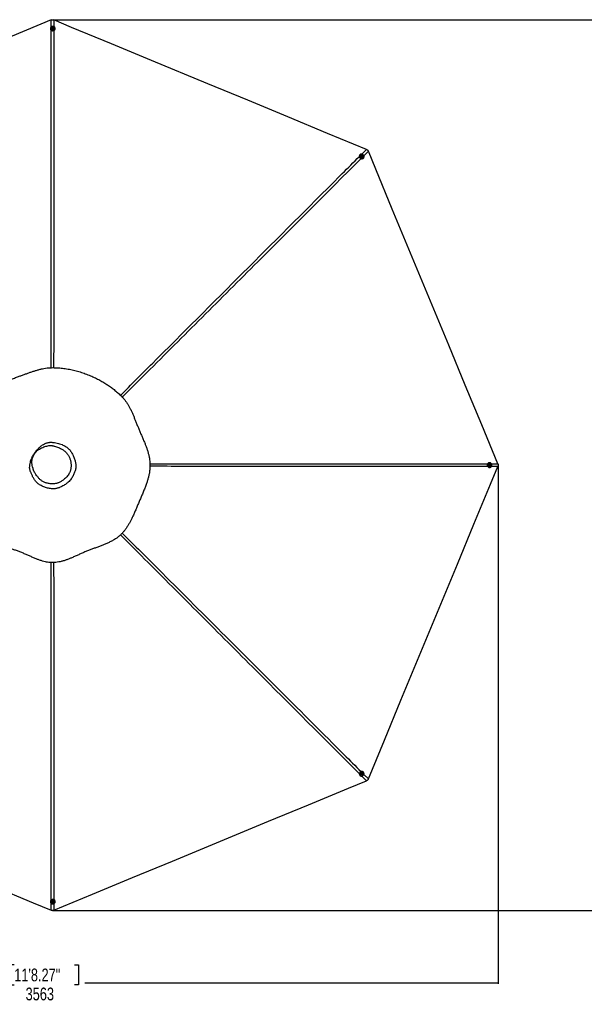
# Model space of a CAD drawing. Header units: millimetres. Extents: x 2436 to 18395, y 146 to 15846.
# Tile 36 of 45: x 6307 to 10741, y 8109 to 15846. Entities that reach past the tile are written whole.
import ezdxf

# ---------------------------------------------------------------- set-up
doc = ezdxf.new("R2010")
doc.units = ezdxf.units.MM
doc.header["$LTSCALE"] = 2
doc.layers.add('COMPONENT_GEOMETRY', color=7, linetype='Continuous')
doc.styles.add('SLDTEXTSTYLE0', font='TXT', dxfattribs={"width": 0.75})
doc.dimstyles.new('SLDDIMSTYLE2', dxfattribs={"dimtxt": 100, "dimasz": 6.604, "dimexe": 0, "dimexo": 0.0625, "dimgap": -25, "dimtad": 0, "dimtih": 1, "dimtoh": 1, "dimdec": 0, "dimrnd": 1e-09, "dimzin": 12, "dimdsep": 46, "dimtxsty": 'SLDTEXTSTYLE0', "dimsah": 1, "dimcen": 0.09, "dimadec": 0, "dimazin": 3, "dimtfac": 1, "dimtdec": 0, "dimtofl": 0, "dimtmove": 0, "dimatfit": 3, "dimfxl": 1, "dimfrac": 2, "dimtolj": 1, "dimarcsym": 0})
doc.dimstyles.new('SLDDIMSTYLE3', dxfattribs={"dimtxt": 100, "dimasz": 6.604, "dimexe": 0, "dimexo": 0.0625, "dimgap": 25, "dimtad": 0, "dimtih": 1, "dimtoh": 1, "dimdec": 0, "dimrnd": 1e-09, "dimzin": 12, "dimdsep": 46, "dimtxsty": 'SLDTEXTSTYLE0', "dimsah": 1, "dimcen": 0.09, "dimadec": 0, "dimazin": 3, "dimtfac": 1, "dimtdec": 3, "dimtofl": 0, "dimtmove": 0, "dimatfit": 3, "dimfxl": 1, "dimfrac": 2, "dimtolj": 1, "dimtzin": 12, "dimarcsym": 0})

# ---------------------------------------------------------------- blocks, each defined once
blk = doc.blocks.new('_D_4')
at = {"layer": 'COMPONENT_GEOMETRY', "color": 7}
for p, q in [((6586.8, 15845.8), (11180.9, 15845.8)), ((11174.6, 15845.8), (11174.6, 12525)), ((10897, 12504.7), (10866.5, 12504.7)), ((10866.5, 12504.7), (10866.5, 12345.9)), ((10907.1, 12345.9), (10907.1, 12504.7)), ((10907.1, 12504.7), (11442.1, 12504.7)), ((11442.1, 12504.7), (11442.1, 12345.9)), ((11452.2, 12504.7), (11482.7, 12504.7)), ((11482.7, 12504.7), (11482.7, 12345.9)), ((10866.5, 12345.9), (10897, 12345.9)), ((11442.1, 12345.9), (10907.1, 12345.9)), ((10996.4, 12166.9), (10996.4, 12325.6)), ((10996.4, 12325.6), (11352.8, 12325.6)), ((11352.8, 12325.6), (11352.8, 12166.9)), ((11482.7, 12345.9), (11452.2, 12345.9)), ((11352.8, 12166.9), (10996.4, 12166.9)), ((11174.6, 8846), (11174.6, 12166.9)), ((6601.7, 8846), (11180.9, 8846))]:
    blk.add_line(p, q, dxfattribs=at)
for points in [[(11174.6, 15845.8), (11173.6, 15839.2), (11175.6, 15839.2)], [(11174.6, 8846), (11175.6, 8852.6), (11173.6, 8852.6)]]:
    blk.add_solid(points, dxfattribs=at)
at = {"layer": 'COMPONENT_GEOMETRY', "color": 7, "char_height": 100, "attachment_point": 1, "style": 'SLDTEXTSTYLE0'}
for s, insert in [('11\'5.79"', (10937.6, 12474.8)), ('3500', (11026.8, 12295.8))]:
    blk.add_mtext(s, dxfattribs=dict(at, insert=insert))
blk = doc.blocks.new('_D_5')
at = {"layer": 'COMPONENT_GEOMETRY', "color": 7}
for p, q in [((2938.4, 12281.5), (2938.4, 8269.4)), ((10064.3, 12285.6), (10064.3, 8269.4)), ((6264.3, 8419.8), (6233.8, 8419.8)), ((6233.8, 8419.8), (6233.8, 8261)), ((6738.3, 8419.8), (6768.8, 8419.8)), ((6768.8, 8419.8), (6768.8, 8261)), ((2938.4, 8275.7), (6183.6, 8275.7)), ((6233.8, 8261), (6264.3, 8261)), ((6768.8, 8261), (6738.3, 8261)), ((10064.3, 8275.7), (6819, 8275.7))]:
    blk.add_line(p, q, dxfattribs=at)
for points in [[(2938.4, 8275.7), (2945, 8274.7), (2945, 8276.7)], [(10064.3, 8275.7), (10057.7, 8276.7), (10057.7, 8274.7)]]:
    blk.add_solid(points, dxfattribs=at)
at = {"layer": 'COMPONENT_GEOMETRY', "color": 7, "char_height": 100, "attachment_point": 1, "style": 'SLDTEXTSTYLE0'}
for s, insert in [('11\'8.27"', (6264.3, 8389.9)), ('3563', (6353.5, 8240.3))]:
    blk.add_mtext(s, dxfattribs=dict(at, insert=insert))

msp = doc.modelspace()

# ---------------------------------------------------------------- linework, layer by layer
at = {"color": 8, "linetype": 'Continuous', "lineweight": 25}
for p, q in [((6553.75, 15788.01), (6553.74, 15843.63)), ((6574.98, 15843.63), (6574.97, 15791.84)), ((8992.77, 14789.33), (9030.11, 14826.68)), ((9045.13, 14811.67), (9009.72, 14776.27)), ((10062.07, 12335.3), (10011.81, 12335.31)), ((10011.97, 12356.53), (10062.07, 12356.54)), ((9009.67, 9915.62), (9045.13, 9880.17)), ((9030.11, 9865.15), (8992.76, 9902.52)), ((6553.74, 8848.2), (6553.75, 8903.78)), ((6574.97, 8900.03), (6574.98, 8848.2))]:
    msp.add_line(p, q, dxfattribs=at)
at = {"color": 7, "linetype": 'Continuous', "lineweight": 25}
for p, q in [((6548.41, 15776.39), (6548.42, 15774.98)), ((6557.71, 15776.74), (6557.71, 15776.43)), ((6563.75, 15778.95), (6565.72, 15781.55)), ((6565.23, 15776.08), (6563.75, 15778.95)), ((6564.14, 15778.19), (6564.74, 15778.99)), ((6564.74, 15778.99), (6565.73, 15780.3)), ((6568.68, 15775.82), (6565.23, 15776.08)), ((6565.72, 15781.55), (6569.18, 15781.29)), ((6565.73, 15780.3), (6565.72, 15781.55)), ((6565.73, 15780.3), (6567.46, 15780.17)), ((6567.46, 15780.17), (6569.18, 15780.04)), ((6570.66, 15778.43), (6568.68, 15775.82)), ((6569.18, 15781.29), (6570.66, 15778.43)), ((6569.18, 15780.04), (6569.18, 15781.29)), ((6569.18, 15780.04), (6569.92, 15778.6)), ((6569.92, 15778.6), (6570.27, 15777.92)), ((6576.71, 15776.51), (6576.71, 15776.82)), ((6586.02, 15775.15), (6586.01, 15776.56)), ((8979.64, 14784.94), (8978.65, 14783.94)), ((8986.45, 14778.6), (8986.24, 14778.38)), ((8991.29, 14772.8), (8992.27, 14775.88)), ((8993.55, 14770.18), (8991.29, 14772.8)), ((8992.02, 14775.08), (8993.01, 14775.21)), ((8992.27, 14775.88), (8995.51, 14776.33)), ((8993.01, 14775.21), (8994.63, 14775.44)), ((8996.79, 14770.63), (8993.55, 14770.18)), ((8994.63, 14775.44), (8995.51, 14776.33)), ((8994.63, 14775.44), (8995.76, 14774.13)), ((8995.51, 14776.33), (8997.77, 14773.7)), ((8995.76, 14774.13), (8996.89, 14772.81)), ((8996.4, 14771.28), (8996.16, 14770.54)), ((8996.89, 14772.81), (8996.4, 14771.28)), ((8997.77, 14773.7), (8996.79, 14770.63)), ((8996.89, 14772.81), (8997.77, 14773.7)), ((8999.71, 14764.99), (8999.93, 14765.21)), ((9005.32, 14757.44), (9006.31, 14758.43)), ((9997.76, 12364.72), (9996.36, 12364.72)), ((9996.36, 12327.12), (9997.76, 12327.12)), ((9997.1, 12344.44), (9997.36, 12347.89)), ((9999.71, 12342.47), (9997.1, 12344.44)), ((9997.36, 12347.89), (10000.22, 12349.37)), ((9998.06, 12355.42), (9997.76, 12355.42)), ((9997.76, 12336.42), (9998.06, 12336.42)), ((9999.89, 12343.21), (9999.2, 12342.85)), ((9999.48, 12348.99), (10000.28, 12348.39)), ((10002.58, 12343.95), (9999.71, 12342.47)), ((10001.32, 12343.95), (9999.89, 12343.21)), ((10000.22, 12349.37), (10002.83, 12347.4)), ((10000.28, 12348.39), (10001.58, 12347.4)), ((10001.45, 12345.67), (10001.32, 12343.95)), ((10001.32, 12343.95), (10002.58, 12343.95)), ((10001.58, 12347.4), (10001.45, 12345.67)), ((10001.58, 12347.4), (10002.83, 12347.4)), ((10002.83, 12347.4), (10002.58, 12343.95)), ((8978.65, 9907.9), (8979.64, 9906.9)), ((8986.24, 9913.45), (8986.45, 9913.24)), ((8991.46, 9919.56), (8994.08, 9921.82)), ((8991.91, 9916.33), (8991.46, 9919.56)), ((8992.56, 9916.73), (8991.82, 9916.96)), ((8994.99, 9915.35), (8991.91, 9916.33)), ((8994.1, 9916.24), (8992.56, 9916.73)), ((8994.08, 9921.82), (8997.16, 9920.84)), ((8995.41, 9917.37), (8994.1, 9916.24)), ((8994.1, 9916.24), (8994.99, 9915.35)), ((8997.61, 9917.61), (8994.99, 9915.35)), ((8996.73, 9918.49), (8995.41, 9917.37)), ((8996.36, 9921.1), (8996.5, 9920.11)), ((8996.5, 9920.11), (8996.73, 9918.49)), ((8996.73, 9918.49), (8997.61, 9917.61)), ((8997.16, 9920.84), (8997.61, 9917.61)), ((8999.93, 9926.63), (8999.71, 9926.85)), ((9006.31, 9933.4), (9005.32, 9934.4)), ((6548.42, 8916.86), (6548.41, 8915.45)), ((6557.71, 8915.41), (6557.71, 8915.1)), ((6563.75, 8913.41), (6565.72, 8916.02)), ((6565.24, 8910.54), (6563.75, 8913.41)), ((6564.5, 8913.23), (6564.14, 8913.92)), ((6565.24, 8911.8), (6564.5, 8913.23)), ((6565.24, 8911.8), (6565.24, 8910.54)), ((6566.97, 8911.67), (6565.24, 8911.8)), ((6568.69, 8910.28), (6565.24, 8910.54)), ((6565.72, 8916.02), (6569.17, 8915.76)), ((6568.69, 8911.54), (6566.97, 8911.67)), ((6570.66, 8912.89), (6568.69, 8910.28)), ((6569.68, 8912.84), (6568.69, 8911.54)), ((6568.69, 8911.54), (6568.69, 8910.28)), ((6569.17, 8915.76), (6570.66, 8912.89)), ((6570.27, 8913.63), (6569.68, 8912.84)), ((6576.71, 8915.02), (6576.71, 8915.32)), ((6586.01, 8915.28), (6586.02, 8916.69))]:
    msp.add_line(p, q, dxfattribs=at)
at = {"color": 7, "linetype": 'Continuous', "lineweight": 25, "flags": 128}
for points in [[(6553.74, 15843.63), (6249.15, 15717.47), (5935.08, 15587.37), (5621, 15457.28), (5306.93, 15327.18), (4866.89, 15144.92), (4552.82, 15014.82), (4238.74, 14884.73), (4100.46, 14827.45)], [(6585.48, 15780.54), (6584.27, 15783.72), (6582.4, 15786.63), (6579.94, 15789.14), (6577, 15791.17), (6573.68, 15792.63), (6570.11, 15793.48), (6566.43, 15793.66), (6562.78, 15793.19), (6559.3, 15792.08), (6556.13, 15790.36), (6553.38, 15788.11), (6551.16, 15785.42), (6549.56, 15782.38), (6548.64, 15779.11), (6548.43, 15775.74), (6548.94, 15772.4), (6550.16, 15769.22), (6552.03, 15766.31), (6554.48, 15763.8), (6557.43, 15761.77), (6560.75, 15760.31), (6564.31, 15759.47), (6567.99, 15759.28), (6571.64, 15759.75), (6575.12, 15760.87), (6578.3, 15762.58), (6581.05, 15764.83), (6583.27, 15767.53), (6584.87, 15770.57), (6585.79, 15773.83), (6586, 15777.2), (6585.48, 15780.54)], [(6567.99, 15785.44), (6565.41, 15785.31), (6562.96, 15784.55), (6560.83, 15783.21), (6559.17, 15781.39), (6558.1, 15779.23), (6557.71, 15776.89), (6558.03, 15774.54), (6559.03, 15772.36), (6560.63, 15770.5), (6562.72, 15769.11), (6565.15, 15768.29), (6567.73, 15768.1), (6570.27, 15768.55), (6572.58, 15769.61), (6574.5, 15771.2), (6575.87, 15773.21), (6576.6, 15775.48), (6576.64, 15777.85), (6575.98, 15780.14), (6574.66, 15782.18), (6572.8, 15783.81), (6570.52, 15784.93), (6567.99, 15785.44)], [(9030.11, 14826.68), (8725.52, 14952.85), (8411.45, 15082.94), (8097.37, 15213.04), (7783.29, 15343.13), (7343.26, 15525.4), (7029.18, 15655.49), (6715.11, 15785.59), (6574.98, 15843.63)], [(6567.59, 15783.02), (6565.75, 15782.83), (6564.13, 15782), (6562.98, 15780.67), (6562.47, 15779.04), (6562.68, 15777.36), (6563.58, 15775.87), (6565.03, 15774.82), (6566.81, 15774.35), (6568.65, 15774.55), (6570.27, 15775.37), (6571.43, 15776.7), (6571.94, 15778.33), (6571.73, 15780.02), (6570.83, 15781.5), (6569.38, 15782.55), (6567.59, 15783.02)], [(8978.65, 14783.94), (8978.19, 14783.46), (8976.19, 14780.73), (8974.8, 14777.62), (8974.06, 14774.24), (8974.02, 14770.72), (8974.67, 14767.21), (8975.98, 14763.82), (8977.91, 14760.7), (8980.38, 14757.97), (8983.29, 14755.72), (8986.54, 14754.05), (8990, 14753.02), (8993.53, 14752.67), (8997.01, 14753.01), (9000.29, 14754.03), (9003.25, 14755.69), (9005.32, 14757.44)], [(9008.77, 14761.65), (9010.17, 14764.76), (9010.9, 14768.14), (9010.94, 14771.65), (9010.29, 14775.17), (9008.98, 14778.55), (9007.05, 14781.67), (9004.58, 14784.41), (9001.67, 14786.65), (8998.42, 14788.32), (8994.96, 14789.35), (8991.43, 14789.71), (8987.95, 14789.37), (8984.67, 14788.35), (8981.71, 14786.69), (8979.18, 14784.45), (8977.18, 14781.73), (8975.79, 14778.61), (8975.05, 14775.23), (8975.01, 14771.72), (8975.66, 14768.2), (8976.97, 14764.82), (8978.9, 14761.7), (8981.37, 14758.97), (8984.28, 14756.72), (8987.53, 14755.05), (8990.99, 14754.02), (8994.52, 14753.66), (8998, 14754), (9001.28, 14755.02), (9004.24, 14756.68), (9006.77, 14758.92), (9008.77, 14761.65)], [(8999.87, 14777.48), (8997.96, 14779.22), (8995.68, 14780.41), (8993.23, 14780.97), (8990.77, 14780.86), (8988.49, 14780.08), (8986.56, 14778.7), (8985.12, 14776.81), (8984.28, 14774.56), (8984.1, 14772.11), (8984.59, 14769.65), (8985.73, 14767.35), (8987.41, 14765.39), (8989.53, 14763.92), (8991.92, 14763.03), (8994.4, 14762.81), (8996.79, 14763.25), (8998.91, 14764.34), (9000.61, 14765.99), (9001.76, 14768.08), (9002.28, 14770.45), (9002.12, 14772.93), (9001.3, 14775.33), (8999.87, 14777.48)], [(8997.87, 14776.04), (8996.43, 14777.21), (8994.71, 14777.77), (8992.95, 14777.64), (8991.44, 14776.85), (8990.39, 14775.51), (8989.98, 14773.82), (8990.26, 14772.05), (8991.19, 14770.46), (8992.63, 14769.3), (8994.36, 14768.74), (8996.12, 14768.86), (8997.63, 14769.65), (8998.67, 14771), (8999.09, 14772.68), (8998.81, 14774.45), (8997.87, 14776.04)], [(10062.07, 12356.54), (9935.91, 12661.12), (9805.82, 12975.2), (9675.72, 13289.28), (9545.63, 13603.35), (9363.36, 14043.39), (9233.26, 14357.46), (9103.17, 14671.54), (9045.13, 14811.67)], [(9045.13, 9880.17), (9171.29, 10184.76), (9301.38, 10498.83), (9431.48, 10812.91), (9561.57, 11126.99), (9743.84, 11567.02), (9873.94, 11881.09), (10004.03, 12195.17), (10062.07, 12335.3)], [(9996.36, 12364.72), (9995.63, 12364.7), (9992.28, 12364.19), (9989.1, 12362.97), (9986.19, 12361.09), (9983.67, 12358.64), (9981.64, 12355.69), (9980.18, 12352.37), (9979.34, 12348.8), (9979.15, 12345.12), (9979.62, 12341.47), (9980.74, 12338), (9982.45, 12334.82), (9984.7, 12332.07), (9987.4, 12329.86), (9990.45, 12328.26), (9993.71, 12327.34), (9996.36, 12327.12)], [(10001.83, 12327.65), (10005.02, 12328.87), (10007.93, 12330.74), (10010.44, 12333.2), (10012.47, 12336.14), (10013.94, 12339.47), (10014.78, 12343.03), (10014.97, 12346.71), (10014.49, 12350.36), (10013.38, 12353.84), (10011.66, 12357.02), (10009.41, 12359.76), (10006.71, 12361.98), (10003.67, 12363.58), (10000.4, 12364.5), (9997.03, 12364.7), (9993.69, 12364.19), (9990.5, 12362.97), (9987.59, 12361.09), (9985.08, 12358.64), (9983.05, 12355.69), (9981.58, 12352.37), (9980.74, 12348.8), (9980.55, 12345.12), (9981.03, 12341.47), (9982.14, 12338), (9983.86, 12334.82), (9986.11, 12332.07), (9988.81, 12329.86), (9991.85, 12328.26), (9995.12, 12327.34), (9998.49, 12327.14), (10001.83, 12327.65)], [(10006.74, 12345.14), (10006.61, 12347.73), (10005.84, 12350.18), (10004.5, 12352.31), (10002.68, 12353.97), (10000.52, 12355.03), (9998.18, 12355.42), (9995.83, 12355.1), (9993.64, 12354.1), (9991.78, 12352.49), (9990.39, 12350.4), (9989.57, 12347.97), (9989.38, 12345.4), (9989.83, 12342.86), (9990.89, 12340.54), (9992.48, 12338.63), (9994.49, 12337.26), (9996.77, 12336.53), (9999.14, 12336.49), (10001.43, 12337.16), (10003.47, 12338.47), (10005.11, 12340.34), (10006.23, 12342.62), (10006.74, 12345.14)], [(10004.3, 12345.53), (10004.11, 12347.37), (10003.28, 12348.99), (10001.95, 12350.14), (10000.32, 12350.65), (9998.63, 12350.44), (9997.15, 12349.54), (9996.09, 12348.09), (9995.63, 12346.31), (9995.82, 12344.46), (9996.65, 12342.84), (9997.98, 12341.69), (9999.61, 12341.18), (10001.3, 12341.4), (10002.78, 12342.3), (10003.84, 12343.75), (10004.3, 12345.53)], [(9005.32, 9934.4), (9004.75, 9934.94), (9002.02, 9936.94), (8998.91, 9938.33), (8995.53, 9939.06), (8992.01, 9939.1), (8988.49, 9938.45), (8985.11, 9937.14), (8981.99, 9935.21), (8979.25, 9932.74), (8977.01, 9929.83), (8975.34, 9926.58), (8974.31, 9923.12), (8973.95, 9919.59), (8974.3, 9916.12), (8975.32, 9912.84), (8976.98, 9909.88), (8978.65, 9907.9)], [(8982.94, 9904.36), (8986.06, 9902.97), (8989.44, 9902.24), (8992.95, 9902.2), (8996.47, 9902.85), (8999.86, 9904.16), (9002.97, 9906.09), (9005.71, 9908.56), (9007.96, 9911.47), (9009.63, 9914.72), (9010.66, 9918.18), (9011.01, 9921.71), (9010.67, 9925.18), (9009.64, 9928.46), (9007.98, 9931.42), (9005.74, 9933.95), (9003.01, 9935.94), (8999.9, 9937.33), (8996.52, 9938.06), (8993, 9938.1), (8989.48, 9937.46), (8986.1, 9936.14), (8982.98, 9934.21), (8980.24, 9931.74), (8978, 9928.83), (8976.33, 9925.58), (8975.3, 9922.13), (8974.94, 9918.59), (8975.29, 9915.12), (8976.31, 9911.84), (8977.97, 9908.88), (8980.21, 9906.35), (8982.94, 9904.36)], [(8998.78, 9913.26), (9000.51, 9915.18), (9001.71, 9917.45), (9002.27, 9919.91), (9002.15, 9922.36), (9001.37, 9924.64), (8999.99, 9926.57), (8998.1, 9928.01), (8995.85, 9928.84), (8993.4, 9929.02), (8990.93, 9928.53), (8988.64, 9927.39), (8986.68, 9925.7), (8985.2, 9923.59), (8984.31, 9921.2), (8984.09, 9918.72), (8984.54, 9916.33), (8985.63, 9914.21), (8987.28, 9912.51), (8989.37, 9911.36), (8991.75, 9910.85), (8994.23, 9911.01), (8996.63, 9911.84), (8998.78, 9913.26)], [(8997.33, 9915.25), (8998.49, 9916.69), (8999.05, 9918.41), (8998.93, 9920.17), (8998.13, 9921.68), (8996.79, 9922.72), (8995.1, 9923.13), (8993.33, 9922.85), (8991.74, 9921.92), (8990.57, 9920.48), (8990.01, 9918.75), (8990.14, 9917), (8990.93, 9915.49), (8992.28, 9914.45), (8993.96, 9914.03), (8995.74, 9914.32), (8997.33, 9915.25)], [(4100.46, 9864.39), (4405.05, 9738.22), (4719.13, 9608.13), (5033.2, 9478.03), (5347.28, 9347.94), (5785.46, 9166.44), (6099.54, 9036.34), (6413.61, 8906.25), (6553.74, 8848.2)], [(6574.98, 8848.2), (6879.57, 8974.37), (7193.64, 9104.46), (7507.72, 9234.56), (7821.79, 9364.65), (8261.83, 9546.92), (8575.9, 9677.02), (8889.98, 9807.11), (9030.11, 9865.15)], [(6548.95, 8911.3), (6550.17, 8908.11), (6552.05, 8905.21), (6554.51, 8902.69), (6557.45, 8900.67), (6560.77, 8899.2), (6564.34, 8898.36), (6568.02, 8898.17), (6571.67, 8898.65), (6575.15, 8899.76), (6578.32, 8901.48), (6581.07, 8903.72), (6583.28, 8906.42), (6584.88, 8909.46), (6585.79, 8912.73), (6586, 8916.09), (6585.48, 8919.43), (6584.26, 8922.62), (6582.38, 8925.52), (6579.92, 8928.04), (6576.97, 8930.06), (6573.65, 8931.53), (6570.08, 8932.37), (6566.4, 8932.56), (6562.75, 8932.08), (6559.28, 8930.97), (6556.1, 8929.26), (6553.36, 8927.01), (6551.15, 8924.31), (6549.55, 8921.27), (6548.63, 8918), (6548.43, 8914.64), (6548.95, 8911.3)], [(6566.45, 8906.39), (6569.03, 8906.52), (6571.48, 8907.29), (6573.61, 8908.63), (6575.27, 8910.44), (6576.33, 8912.6), (6576.71, 8914.94), (6576.39, 8917.29), (6575.39, 8919.48), (6573.78, 8921.33), (6571.69, 8922.73), (6569.26, 8923.55), (6566.68, 8923.74), (6564.14, 8923.29), (6561.83, 8922.23), (6559.92, 8920.64), (6558.55, 8918.63), (6557.82, 8916.36), (6557.79, 8913.99), (6558.45, 8911.7), (6559.77, 8909.66), (6561.64, 8908.02), (6563.92, 8906.91), (6566.45, 8906.39)], [(6566.82, 8908.82), (6568.66, 8909.01), (6570.28, 8909.84), (6571.43, 8911.16), (6571.94, 8912.8), (6571.72, 8914.48), (6570.82, 8915.96), (6569.37, 8917.02), (6567.59, 8917.48), (6565.75, 8917.29), (6564.13, 8916.46), (6562.98, 8915.14), (6562.47, 8913.5), (6562.68, 8911.82), (6563.58, 8910.34), (6565.04, 8909.28), (6566.82, 8908.82)]]:
    msp.add_lwpolyline(points, dxfattribs=at)
at = {"color": 7, "linetype": 'Continuous', "lineweight": 25}
for centre, radius, start, end in [((6564.91, 15775.19), 16.49, 180.728845, 227.601363), ((6567.21, 15777.13), 9.52, 184.24805, 356.262512), ((6566.83, 15777.4), 2.62, 142.657805, 167.902695), ((6567.19, 15777.07), 3.11, 85.019219, 141.80522), ((6567.28, 15777.17), 3, 28.568958, 86.72221), ((6567.64, 15777.42), 2.57, 8.493212, 27.402549), ((6568.82, 15775.46), 17.2, 291.289357, 358.961637), ((8993.44, 14772.15), 9.52, 139.146124, 311.21615), ((8993.36, 14772.61), 2.62, 97.685884, 122.939963), ((8993.38, 14772.13), 3.11, 40.018165, 96.83619), ((8993.52, 14772.13), 3, 343.556684, 41.711224), ((8993.95, 14772.05), 2.57, 323.363067, 342.399973), ((9998.42, 12345.92), 9.52, 93.952877, 266.047123), ((9998.7, 12345.49), 2.57, 278.239214, 297.422897), ((9998.69, 12346.3), 2.62, 52.717729, 77.861805), ((9998.45, 12345.85), 3.01, 298.572402, 356.702589), ((9998.36, 12345.94), 3.1, 355.012502, 51.863461), ((8993.44, 9919.68), 9.52, 48.782347, 220.855378), ((8993.34, 9919.18), 2.57, 233.194153, 252.45788), ((8993.41, 9919.61), 3.01, 253.606816, 311.701221), ((8993.42, 9919.74), 3.1, 310.005439, 6.871172), ((8993.9, 9919.76), 2.62, 7.734809, 32.71455), ((6564.95, 8916.63), 16.53, 132.462619, 179.207178), ((6567.21, 8914.7), 9.52, 3.735355, 175.754083), ((6566.78, 8914.42), 2.57, 188.254646, 207.484569), ((6567.14, 8914.67), 3.01, 208.639922, 266.707849), ((6567.24, 8914.76), 3.1, 265.001005, 321.854681), ((6567.59, 8914.43), 2.62, 322.72707, 347.584316), ((6568.73, 8916.31), 17.3, 1.252047, 68.496959)]:
    msp.add_arc(centre, radius, start, end, dxfattribs=at)
for points, knots in [([(6553.74, 15843.63), (6556, 15844.41), (6559.07, 15845.46), (6563.84, 15845.89), (6567.84, 15845.72), (6571.81, 15844.85), (6574.14, 15843.96), (6574.98, 15843.63)], [0, 0, 0, 0, 0.3261569, 0.4447437, 0.6569461, 0.8759441, 1, 1, 1, 1]), ([(9030.11, 14826.68), (9032.25, 14825.64), (9035.17, 14824.21), (9038.87, 14821.13), (9041.56, 14818.16), (9043.76, 14814.75), (9044.76, 14812.49), (9045.13, 14811.67)], [0, 0, 0, 0, 0.3261716, 0.4447638, 0.6602889, 0.8759385, 1, 1, 1, 1]), ([(6309.43, 11663.84), (6318.56, 11660.19), (6336.78, 11652.92), (6363.46, 11641.18), (6389.71, 11629.41), (6415.72, 11617.9), (6440.33, 11607.67), (6463.72, 11598.91), (6485.96, 11591.75), (6506.75, 11586.42), (6525.96, 11582.84), (6543.43, 11580.71), (6561.1, 11579.84), (6580.89, 11580.29), (6602.69, 11582.52), (6626.22, 11586.92), (6649.4, 11592.98), (6672.24, 11600.38), (6694.79, 11608.85), (6718.64, 11618.75), (6743.88, 11629.95), (6770.69, 11642.22), (6797.8, 11654.53), (6825.35, 11666.44), (6852.81, 11677.29), (6879.86, 11687.33), (6906.33, 11696.9), (6932.69, 11706.49), (6958.84, 11716.4), (6984.69, 11726.96), (7010.09, 11738.47), (7034.88, 11751.29), (7057.93, 11765.21), (7079.04, 11780.27), (7098.01, 11796.31), (7115.39, 11813.88), (7131.27, 11832.64), (7145.77, 11852.4), (7159.07, 11873.04), (7171.34, 11894.37), (7182.76, 11916.29), (7194.25, 11940.25), (7205.9, 11966.28), (7217.89, 11994.44), (7229.83, 12023.11), (7242, 12052.06), (7254.67, 12081.4), (7267.46, 12111.05), (7280.1, 12141.1), (7292.09, 12171.22), (7302.35, 12199.41), (7310.82, 12225.71), (7317.59, 12250.09), (7323.16, 12274.77), (7326.98, 12297.74), (7329.25, 12318.83), (7330.27, 12337.92), (7330.2, 12356.99), (7328.78, 12378.05), (7325.64, 12400.99), (7320.54, 12425.6), (7314.06, 12449.76), (7306.48, 12473.51), (7298.04, 12496.93), (7288.34, 12521.66), (7277.47, 12547.76), (7265.58, 12575.37), (7253.61, 12603.04), (7241.9, 12630.74), (7230.81, 12658.2), (7220.22, 12684.91), (7209.96, 12710.6), (7199.81, 12735.21), (7189.52, 12758.81), (7178.87, 12781.48), (7167.61, 12803.28), (7155.53, 12824.22), (7142.44, 12844.22), (7128.17, 12863.2), (7110.12, 12883.72), (7087.62, 12905.09), (7061.46, 12928.09), (7033.92, 12949.93), (7005.13, 12970.7), (6975, 12990.39), (6943.64, 13008.9), (6909.44, 13027.07), (6872.45, 13044.48), (6832.61, 13060.76), (6791.86, 13074.98), (6750.27, 13087.09), (6707.94, 13096.95), (6672.14, 13103.21), (6643.22, 13106.99), (6621.39, 13109.19), (6599.44, 13110.73), (6577.55, 13111.58), (6555.93, 13111.77), (6533.28, 13110.45), (6509.71, 13107.54), (6485.21, 13103), (6461.1, 13097.28), (6437.26, 13090.61), (6413.51, 13083.17), (6389.67, 13075.1), (6365.56, 13066.53), (6341.04, 13057.58), (6316.07, 13048.44), (6288.7, 13038.43), (6259.15, 13027.41), (6227.57, 13015.1), (6196.04, 13001.95), (6169.17, 12989.65), (6146.79, 12978.44), (6128.78, 12968.71), (6110.75, 12958.13), (6092.73, 12946.52), (6074.77, 12933.7), (6057.05, 12919.52), (6040.6, 12904.57), (6025.58, 12889.1), (6012.14, 12873.15), (6000.07, 12855.84), (5989.26, 12837.45), (5979.63, 12818.1), (5971.02, 12797.95), (5963.25, 12777.09), (5955.77, 12754.54), (5948.47, 12730.23), (5941.14, 12704.12), (5933.8, 12677.27), (5926.1, 12649.89), (5917.97, 12622.33), (5909.69, 12594.84), (5901.47, 12567.53), (5893.46, 12540.4), (5885.86, 12513.4), (5878.84, 12486.45), (5872.56, 12459.49), (5867.23, 12432.45), (5863.05, 12405.32), (5860.51, 12380.81), (5859.33, 12359.05), (5859.08, 12340.08), (5860.12, 12321.21), (5862.44, 12302.58), (5866.08, 12282.7), (5871.12, 12261.7), (5877.49, 12239.65), (5884.52, 12217.95), (5892.28, 12195.45), (5900.56, 12172.04), (5909.08, 12147.57), (5917.14, 12122.94), (5924.41, 12098.15), (5930.61, 12073.38), (5936.04, 12048.96), (5941.57, 12022.03), (5947.34, 11993.01), (5953.8, 11962.24), (5960.85, 11932.9), (5968.98, 11904.84), (5978.15, 11879.49), (5988.4, 11856.79), (5999.59, 11836.67), (6012.49, 11817.89), (6027.12, 11800.7), (6043.14, 11785.07), (6061.44, 11770.02), (6082.06, 11755.83), (6104.9, 11742.62), (6128.52, 11730.9), (6152.78, 11720.35), (6177.61, 11710.65), (6202.98, 11701.46), (6228.89, 11692.51), (6255.33, 11683.46), (6282.31, 11674.08), (6300.33, 11667.27), (6309.43, 11663.84)], [0, 0, 0, 0, 0.0062079, 0.0123847, 0.0185275, 0.0246372, 0.0307136, 0.0357515, 0.0407647, 0.0457516, 0.0494761, 0.0531858, 0.0568886, 0.0606336, 0.0656625, 0.0707159, 0.0757949, 0.0808976, 0.0860265, 0.0911809, 0.0973971, 0.1036484, 0.1099363, 0.116261, 0.1226055, 0.1285507, 0.1344957, 0.1404391, 0.1463799, 0.1523162, 0.1582479, 0.1641727, 0.1700884, 0.1753383, 0.1805792, 0.1857567, 0.1909068, 0.1960997, 0.2013354, 0.2066101, 0.2119258, 0.2172802, 0.2237536, 0.2302781, 0.2368554, 0.2434816, 0.2500953, 0.257012, 0.2639405, 0.2708741, 0.2778026, 0.2832351, 0.2886523, 0.294047, 0.2994131, 0.303457, 0.3074802, 0.3114793, 0.3154719, 0.3208122, 0.32617, 0.3315397, 0.3369132, 0.3422866, 0.3476539, 0.3540791, 0.3604808, 0.3668553, 0.3731968, 0.379444, 0.385547, 0.3914459, 0.3971495, 0.4026894, 0.4080894, 0.4133727, 0.4185521, 0.423644, 0.4286621, 0.4336209, 0.4408799, 0.4482224, 0.4556009, 0.4630516, 0.4706144, 0.478305, 0.4860229, 0.4950456, 0.5040918, 0.5131652, 0.5222698, 0.5314085, 0.540585, 0.5451896, 0.5498053, 0.5544326, 0.5590731, 0.5636265, 0.5680646, 0.5733929, 0.5787174, 0.5840504, 0.5894025, 0.5947854, 0.6002096, 0.6056867, 0.6112314, 0.6168532, 0.6225079, 0.6296062, 0.636771, 0.6440355, 0.6514438, 0.6557602, 0.6601503, 0.6646266, 0.669204, 0.6739001, 0.6787296, 0.6836315, 0.6879634, 0.6923325, 0.6967724, 0.7013023, 0.7059222, 0.710634, 0.7154345, 0.7203229, 0.7260147, 0.7318156, 0.7377239, 0.743736, 0.7497899, 0.7558437, 0.7618906, 0.7679227, 0.7739342, 0.7799172, 0.7858631, 0.7917629, 0.7976083, 0.8033903, 0.807398, 0.8113778, 0.8153479, 0.8193167, 0.8232851, 0.8282375, 0.8331799, 0.8381049, 0.843009, 0.8485831, 0.8541205, 0.8596181, 0.8650715, 0.8704442, 0.8757132, 0.8808802, 0.8878858, 0.894593, 0.9010551, 0.9073121, 0.9133951, 0.9183508, 0.923216, 0.9280042, 0.9327336, 0.93743, 0.9421128, 0.9477263, 0.9533461, 0.9589832, 0.9646483, 0.9703546, 0.9761134, 0.9819397, 0.9878499, 0.9938627, 1, 1, 1, 1]), ([(6604.64, 12204.39), (6606.82, 12205.16), (6612.86, 12207.3), (6622.46, 12211.66), (6633.33, 12217.69), (6643.81, 12224.6), (6654.77, 12232.93), (6666.03, 12242.76), (6677.33, 12254.43), (6687.65, 12267.29), (6695.36, 12279.45), (6700.73, 12290.36), (6704.3, 12299.64), (6707.12, 12309.3), (6709.37, 12320.29), (6710.75, 12332.58), (6710.79, 12346.16), (6709.77, 12359.87), (6707.95, 12372.67), (6705.36, 12384.42), (6702.14, 12395.13), (6697.91, 12405.62), (6692.95, 12415.66), (6687.28, 12425.15), (6681.03, 12434.12), (6674.04, 12442.68), (6666.18, 12450.71), (6657.65, 12458.26), (6648.43, 12465.25), (6638.62, 12471.57), (6626.68, 12478.19), (6612.49, 12484.71), (6595.9, 12490.8), (6581.62, 12494.88), (6569.92, 12497.55), (6558.72, 12499.37), (6544.92, 12499.7), (6528.69, 12497.85), (6512.53, 12493.87), (6495.79, 12488.57), (6478.83, 12481.34), (6464.28, 12473.41), (6453.11, 12465.99), (6445.74, 12460.17), (6441.32, 12456.12), (6435.66, 12450.68), (6429.43, 12443.83), (6422.26, 12433.81), (6417.04, 12424.51), (6413.23, 12416.72), (6411.38, 12410), (6409.12, 12405.26), (6406.88, 12400.5), (6405.36, 12395.25), (6404.5, 12389.67), (6403.71, 12382.57), (6402.28, 12374.17), (6401.98, 12363.82), (6403.7, 12353.14), (6407.11, 12338.5), (6410.73, 12324.3), (6413.61, 12312.11), (6415.23, 12305.64), (6418.42, 12298.32), (6424.01, 12288.91), (6431.12, 12276.93), (6439.13, 12265.42), (6449.42, 12252.24), (6459.67, 12240.27), (6470.12, 12229.77), (6478.96, 12222.89), (6488.48, 12216.91), (6498.61, 12211.82), (6509.28, 12207.54), (6520.83, 12204.02), (6533.13, 12201.31), (6546.13, 12199.42), (6559.33, 12198.29), (6573.6, 12197.97), (6588.91, 12199.75), (6599.36, 12202.83), (6604.64, 12204.39)], [0, 0, 0, 0, 0.0072771, 0.0201698, 0.0331577, 0.0463882, 0.0596821, 0.0764887, 0.0934091, 0.110772, 0.1283443, 0.1386432, 0.1490199, 0.1596244, 0.1703004, 0.1843231, 0.1984956, 0.2130042, 0.2275845, 0.2391945, 0.2508697, 0.2627754, 0.2747596, 0.2861219, 0.2975447, 0.3091734, 0.3208831, 0.3329095, 0.3450026, 0.357293, 0.3696413, 0.3879743, 0.4064294, 0.4252474, 0.4347156, 0.4442173, 0.4609291, 0.4779991, 0.4955504, 0.5132374, 0.5332811, 0.5535192, 0.5653525, 0.5755072, 0.5830633, 0.5842369, 0.600249, 0.6121607, 0.6229472, 0.6338348, 0.639342, 0.6448637, 0.6503242, 0.6559009, 0.6620163, 0.6681516, 0.6784604, 0.6888336, 0.7005719, 0.7124255, 0.7362245, 0.7466821, 0.7519149, 0.7572066, 0.7717571, 0.7863511, 0.8010955, 0.8158873, 0.8390114, 0.8506856, 0.862489, 0.8742071, 0.8860332, 0.8981535, 0.9103607, 0.9240309, 0.9377758, 0.9517172, 0.9657273, 0.982691, 1, 1, 1, 1]), ([(6405.26, 12408.84), (6405.26, 12408.84), (6407.32, 12413.31), (6412.29, 12421.86), (6419.51, 12433.47), (6427.35, 12444.88), (6436.31, 12456.89), (6446.46, 12468.55), (6456.49, 12479.23), (6465.79, 12488.19), (6475.73, 12496.57), (6487.75, 12505.34), (6499.6, 12512.29), (6511.07, 12517.38), (6520.28, 12520.45), (6529.9, 12522.94), (6539.97, 12524.66), (6550.29, 12525.49), (6560.63, 12525.33), (6570.79, 12524.08), (6584.19, 12522.5), (6600.97, 12519.43), (6620.93, 12514.1), (6638.34, 12507.68), (6653.09, 12500.76), (6665.39, 12493.84), (6677.2, 12485.88), (6688.2, 12477.12), (6698.02, 12467.38), (6706.66, 12456.76), (6714.39, 12445.22), (6721.2, 12432.95), (6727.14, 12420.2), (6732.44, 12407.16), (6737.36, 12393.9), (6741.5, 12380.97), (6744.77, 12368.4), (6747.1, 12356.13), (6748.52, 12343.53), (6748.24, 12329.47), (6746.07, 12315.44), (6742.42, 12301.62), (6738.1, 12289.12), (6733.02, 12276.81), (6727.04, 12263.84), (6719.99, 12250.35), (6711.32, 12236.58), (6701.15, 12223.5), (6689.8, 12212.4), (6677.93, 12202.57), (6665.83, 12193.83), (6652.76, 12185.63), (6639.07, 12178.27), (6626.88, 12172.63), (6619.2, 12169.72), (6616.39, 12168.65)], [0, 0, 0, 0, 0.0000002, 0.0203396, 0.0407967, 0.0565247, 0.0775365, 0.1026581, 0.1203833, 0.1381485, 0.1560933, 0.1741273, 0.1997209, 0.2127674, 0.2259233, 0.2398089, 0.2537879, 0.2680968, 0.2825362, 0.2964356, 0.3103525, 0.3383189, 0.3668546, 0.3956248, 0.4148457, 0.4341693, 0.4538503, 0.4736721, 0.4921795, 0.5108938, 0.5301475, 0.549542, 0.5688511, 0.5882188, 0.607724, 0.6272734, 0.6443249, 0.6614452, 0.6789067, 0.6966054, 0.7193756, 0.7374442, 0.7556229, 0.7740273, 0.7924813, 0.8146178, 0.8368813, 0.8597376, 0.8829366, 0.9023076, 0.9233891, 0.944566, 0.9660269, 0.987584, 1, 1, 1, 1]), ([(6399.57, 12277.56), (6399.57, 12277.56), (6398.62, 12280.42), (6396.43, 12286.08), (6392, 12295.17), (6387.6, 12305.55), (6385.73, 12315.34), (6385.16, 12324.88), (6385.49, 12334.04), (6386.88, 12345.18), (6388.79, 12356.31), (6390.66, 12366.39), (6391.97, 12375.46), (6393.87, 12383.42), (6397.22, 12391.03), (6401.02, 12397.44), (6403.62, 12403.45), (6404.92, 12407), (6405.26, 12408.84), (6405.26, 12408.84)], [0, 0, 0, 0, 0.0000009, 0.06603, 0.1324993, 0.2210707, 0.3120633, 0.3485615, 0.4299619, 0.5122611, 0.5952473, 0.6782959, 0.7369327, 0.7957979, 0.8566456, 0.9181348, 0.9587881, 0.9999991, 1, 1, 1, 1]), ([(10062.07, 12356.54), (10062.85, 12354.28), (10063.9, 12351.21), (10064.33, 12346.44), (10064.16, 12342.43), (10063.29, 12338.47), (10062.4, 12336.14), (10062.07, 12335.3)], [0, 0, 0, 0, 0.3261569, 0.4447437, 0.6569461, 0.8759441, 1, 1, 1, 1]), ([(6616.39, 12168.65), (6612.96, 12167.47), (6606.1, 12165.12), (6595.51, 12162.43), (6584.67, 12160.51), (6572.12, 12159.37), (6557.88, 12159.87), (6542.11, 12162.17), (6526.33, 12165.71), (6511.22, 12170.23), (6496.87, 12175.41), (6483.24, 12181.14), (6469.95, 12187.89), (6457.67, 12195.57), (6446.61, 12204.17), (6436.66, 12213.61), (6428.16, 12224.7), (6418.47, 12238.75), (6408.51, 12256.25), (6402.34, 12270.35), (6399.57, 12277.56), (6399.57, 12277.56)], [0, 0, 0, 0, 0.0404731, 0.0809388, 0.121834, 0.1632455, 0.2214268, 0.2804486, 0.3410432, 0.401947, 0.4565463, 0.5113226, 0.5668696, 0.6228371, 0.6727224, 0.7231614, 0.7755426, 0.8283301, 0.9137048, 0.9999996, 1, 1, 1, 1]), ([(9045.13, 9880.17), (9044.97, 9879.82), (9044.2, 9877.99), (9042.42, 9874.86), (9039.27, 9870.98), (9035.24, 9867.7), (9031.97, 9865.93), (9030.22, 9865.2), (9030.11, 9865.15)], [0, 0, 0, 0, 0.0530565, 0.2728854, 0.4925364, 0.7381047, 0.9839564, 1, 1, 1, 1]), ([(6574.98, 8848.2), (6574.65, 8848.07), (6572.89, 8847.37), (6569.53, 8846.4), (6564.71, 8845.86), (6559.66, 8846.28), (6555.99, 8847.3), (6554.05, 8848.08), (6553.74, 8848.2)], [0, 0, 0, 0, 0.04874238, 0.2609758, 0.47935628, 0.7122289, 0.95391893, 1, 1, 1, 1])]:
    msp.add_open_spline(points, degree=3, knots=knots, dxfattribs=at)
at = {"color": 8, "linetype": 'Continuous', "lineweight": 25}
for points, knots in [([(6555, 13111.48), (6554.82, 13230.57), (6554.27, 13583.67), (6553.98, 14404.91), (6553.82, 15169.69), (6553.76, 15700.42), (6553.75, 15763.05)], [0, 0, 0, 0, 0.1347509, 0.3995504, 0.9291519, 1, 1, 1, 1]), ([(6574.97, 15759.69), (6574.92, 15378.32), (6574.86, 14790.95), (6574.59, 13997.63), (6574.36, 13496.25), (6573.87, 13200.89), (6573.72, 13111.48)], [0, 0, 0, 0, 0.43201571, 0.66535856, 0.89870143, 1, 1, 1, 1]), ([(7098.97, 12893.76), (7183.08, 12978.13), (7432.41, 13228.24), (8012.95, 13809.19), (8554.01, 14350.48), (8929.65, 14726.2), (8974.32, 14770.88)], [0, 0, 0, 0, 0.1347171, 0.399333, 0.9285674, 1, 1, 1, 1]), ([(8987.38, 14753.94), (8717.14, 14483.76), (8301.23, 14067.94), (7739.53, 13506.62), (7384.86, 13152.28), (7175.69, 12943.8), (7112.39, 12880.71)], [0, 0, 0, 0, 0.4325243, 0.665674, 0.8988238, 1, 1, 1, 1]), ([(7330.01, 12355.28), (7449.07, 12355.46), (7802.14, 12356.01), (8623.35, 12356.3), (9388.36, 12356.46), (9919.32, 12356.52), (9982.17, 12356.53)], [0, 0, 0, 0, 0.13468924, 0.39942877, 0.9289105, 1, 1, 1, 1]), ([(9982.33, 12335.31), (9599.56, 12335.35), (9010.8, 12335.42), (8216.07, 12335.69), (7714.72, 12335.92), (7419.39, 12336.41), (7330.02, 12336.56)], [0, 0, 0, 0, 0.4329292, 0.6659109, 0.8988926, 1, 1, 1, 1]), ([(8974.34, 9920.94), (8703.51, 10191.83), (8287.03, 10608.4), (7725.06, 11170.75), (7370.71, 11525.43), (7162.22, 11734.62), (7099.11, 11797.93)], [0, 0, 0, 0, 0.4331066, 0.6660082, 0.8989098, 1, 1, 1, 1]), ([(7112.3, 11811.22), (7196.64, 11727.14), (7446.71, 11477.84), (8027.63, 10897.33), (8568.3, 10356.89), (8943.4, 9981.88), (8987.46, 9937.83)], [0, 0, 0, 0, 0.1348077, 0.3997005, 0.9294887, 1, 1, 1, 1]), ([(6553.75, 8928.39), (6553.8, 9311.02), (6553.86, 9899.63), (6554.13, 10694.21), (6554.36, 11195.59), (6554.85, 11490.94), (6555, 11580.35)], [0, 0, 0, 0, 0.4328211, 0.6658336, 0.8988461, 1, 1, 1, 1]), ([(6573.72, 11580.33), (6573.9, 11461.25), (6574.45, 11108.16), (6574.74, 10286.93), (6574.91, 9523.25), (6574.96, 8993.62), (6574.97, 8932.1)], [0, 0, 0, 0, 0.13491123, 0.40004364, 0.93031113, 1, 1, 1, 1])]:
    msp.add_open_spline(points, degree=3, knots=knots, dxfattribs=at)
at = {"layer": 'COMPONENT_GEOMETRY', "color": 7}
for p, q in [((6564.13, 15845.82), (6584.29, 15845.82)), ((10064.26, 12345.8), (10064.26, 12288.16)), ((6564.13, 8846.02), (6599.11, 8846.02))]:
    msp.add_line(p, q, dxfattribs=at)

# ---------------------------------------------------------------- dimensions: what is measured, and where the dimension line sits
dim = msp.add_linear_dim(base=(11174.6, 15845.82), p1=(6599.11, 8846.02), p2=(6584.29, 15845.82), angle=90, dimstyle='SLDDIMSTYLE2', dxfattribs=at)
dim.commit()
dim.dimension.update_dxf_attribs({"geometry": '_D_4', "text_midpoint": (11174.6, 12345.92), "dimtype": 160})
dim = msp.add_linear_dim(base=(2938.37, 8275.73), p1=(10064.26, 12288.16), p2=(2938.37, 12284), dimstyle='SLDDIMSTYLE3', dxfattribs=at)
dim.commit()
dim.dimension.update_dxf_attribs({"geometry": '_D_5', "text_midpoint": (6501.31, 8275.73), "dimtype": 160})

doc.saveas('drawing.dxf')
